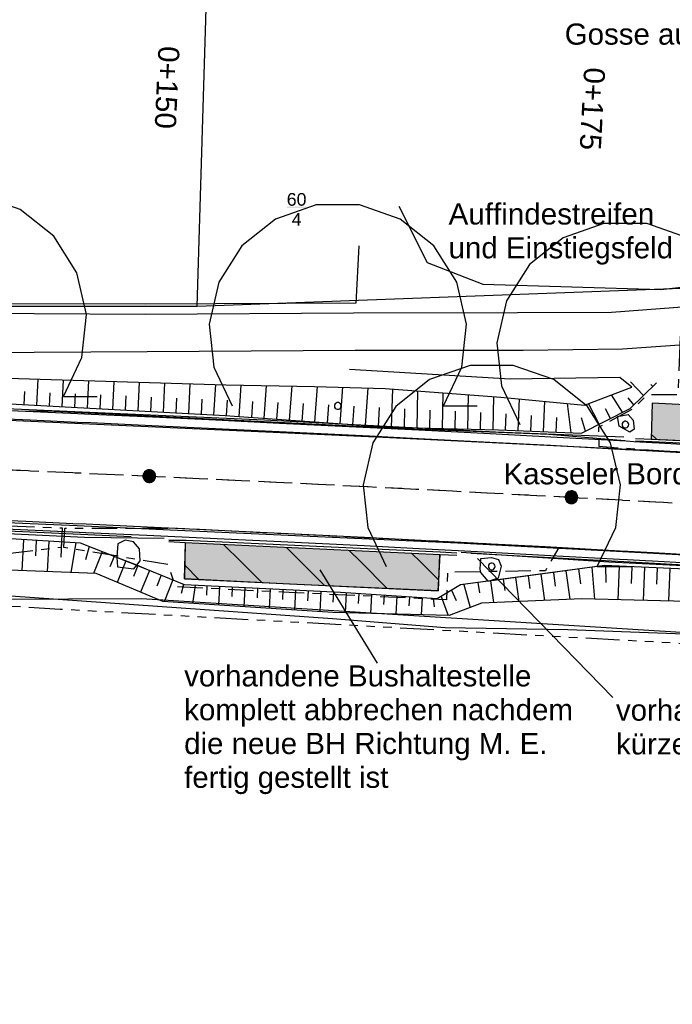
# Model space of a CAD drawing. Extents: x -1.5 to 43, y -1.5 to 27.2.
# Tile 44 of 50: x 28.1 to 35.9, y 9.3 to 20.9. Entities that reach past the tile are written whole.
import ezdxf
from ezdxf.enums import TextEntityAlignment as Align

# ---------------------------------------------------------------- set-up
doc = ezdxf.new("R2010")
doc.units = 0
for name, pattern in [('LT00000', [0]), ('LT21003', [0.6, 0.3, -0.1, 0.1, -0.1]), ('LT21011', [0.95, 0.4, -0.1, 0.05, -0.1, 0.05, -0.1, 0.05, -0.1]), ('LT30007', [0.5, 0.3, -0.2]), ('LT30013', [0.42, 0.2, -0.1, 0.02, -0.1])]:
    doc.linetypes.add(name, pattern=pattern)
for name, color, linetype in [('ACHSEN_Stat', 7, 'LT00000'), ('Acker_001', 7, 'LT00000'), ('Acker_002', 7, 'LT00000'), ('Bok_003', 7, 'LT00000'), ('Bok_004', 7, 'LT00000'), ('Bok_005', 7, 'LT00000'), ('Bord_o_001', 7, 'LT00000'), ('Bord_o_002', 7, 'LT00000'), ('Bord_u_001', 7, 'LT00000'), ('Bord_u_002', 7, 'LT00000'), ('Buk_003', 7, 'LT00000'), ('Buk_004', 7, 'LT00000'), ('Buk_005', 7, 'LT00000'), ('Bäume', 7, 'LT00000'), ('Fk_001', 7, 'LT00000'), ('Fk_002', 7, 'LT00000'), ('Fußweg_001', 7, 'LT00000'), ('Fußweg_002', 7, 'LT00000'), ('Fußweg_004', 7, 'LT00000'), ('HD_Achs_Stationen', 7, 'LT00000'), ('HD_Baufeldgrenzen', 7, 'LT00000'), ('HD_LB_Telekom', 7, 'LT00000'), ('HD_Schutzplanken_Rückbau', 7, 'LT00000'), ('HD_Schutzplanken_vorh', 7, 'LT00000'), ('HD_Texte', 7, 'LT00000'), ('Manu_Flur', 7, 'LT00000'), ('PL_Ausstattung', 7, 'LT00000'), ('PL_Fahrraum', 7, 'LT00000'), ('PL_Markierung', 7, 'LT00000'), ('Schutzpl_001', 7, 'LT00000'), ('Schutzpl_002', 7, 'LT00000'), ('Schutzpl_003', 7, 'LT00000'), ('VERM_Böschung', 7, 'LT00000'), ('Wurzel_003', 7, 'LT00000'), ('Wurzel_004', 7, 'LT00000'), ('Wurzel_005', 7, 'LT00000'), ('Zaun_001', 7, 'LT00000')]:
    doc.layers.add(name, color=color, linetype=linetype)
doc.styles.add('TS100', font='txt', dxfattribs={"height": 0.2})
pattern_1 = [(-45, (0, 0), (0.3535534, 0.3535534), [0.5])]

# ---------------------------------------------------------------- blocks, each defined once
blk = doc.blocks.new('SYMB20733')
at = {"color": 0, "linetype": 'ByBlock'}
blk.add_line((0.156125, 0), (0.206125, 0), dxfattribs=at)
at = {"color": 0, "linetype": 'ByBlock', "flags": 128}
blk.add_lwpolyline([(0.156125, 0), (0.18344, 0.057533), (0.190279, 0.120853), (0.175878, 0.182892), (0.141845, 0.236725), (0.091978, 0.276342), (0.031844, 0.297321), (-0.031844, 0.297321), (-0.091978, 0.276342), (-0.141845, 0.236725), (-0.175878, 0.182892), (-0.190279, 0.120853), (-0.18344, 0.057533), (-0.156125, 0)], dxfattribs=at)
blk.add_lwpolyline([(0.005, 0), (0.004698, 0.00171), (0.00383, 0.003214), (0.0025, 0.00433), (0.000868, 0.004924), (-0.000868, 0.004924), (-0.0025, 0.00433), (-0.00383, 0.003214), (-0.004698, 0.00171), (-0.005, 0), (-0.004698, -0.00171), (-0.00383, -0.003214), (-0.0025, -0.00433), (-0.000868, -0.004924), (0.000868, -0.004924), (0.0025, -0.00433), (0.00383, -0.003214), (0.004698, -0.00171), (0.005, 0)], close=True, dxfattribs=at)
blk = doc.blocks.new('*D7')
at = {"linetype": 'Continuous', "true_color": 0xffff00}
blk.add_hatch(color=2, dxfattribs=at).paths.add_polyline_path([(30.09106, 14.29301), (33.09482, 14.14859), (33.11933, 14.57726), (30.10099, 14.71726)])
at = {"linetype": 'Continuous', "true_color": 0x000000}
h = blk.add_hatch(dxfattribs=at)
h.set_pattern_fill('LT_0', color=18, scale=0.5, angle=-45, style=0, pattern_type=2)
h.set_pattern_definition(pattern_1)
h.paths.add_polyline_path([(30.09106, 14.29301), (33.09482, 14.14859), (33.11933, 14.57726), (30.10099, 14.71726)])
at = {"color": 18, "linetype": 'ByBlock', "true_color": 0x000000, "flags": 128}
blk.add_lwpolyline([(33.094817, 14.148587), (33.119328, 14.577264), (30.100986, 14.717264), (30.091064, 14.293006), (33.094817, 14.148587)], close=True, dxfattribs=at)
blk = doc.blocks.new('*D8')
at = {"linetype": 'Continuous', "true_color": 0xffff00}
blk.add_hatch(color=2, dxfattribs=at).paths.add_polyline_path([(35.61355, 15.94567), (36.4723, 15.90419), (36.49088, 16.32669), (35.62521, 16.37095)])
at = {"linetype": 'Continuous', "true_color": 0x000000}
h = blk.add_hatch(dxfattribs=at)
h.set_pattern_fill('LT_0', color=18, scale=0.5, angle=-45, style=0, pattern_type=2)
h.set_pattern_definition(pattern_1)
h.paths.add_polyline_path([(35.61355, 15.94567), (36.4723, 15.90419), (36.49088, 16.32669), (35.62521, 16.37095)])
at = {"color": 18, "linetype": 'ByBlock', "true_color": 0x000000, "flags": 128}
blk.add_lwpolyline([(36.472295, 15.904191), (36.490878, 16.326689), (35.625209, 16.370947), (35.613551, 15.945674), (36.472295, 15.904191)], close=True, dxfattribs=at)
blk = doc.blocks.new('SYMB31')
at = {"color": 0, "linetype": 'ByBlock'}
for p, q in [((-0.497987, 0.040001), (0.496399, 0.040001)), ((-0.497987, 0.030001), (0.497299, 0.030001)), ((-0.497987, 0.020001), (0.4982, 0.020001)), ((-0.497987, 0.010001), (0.4991, 0.010001)), ((-0.497987, 0.000001), (0.5, 0.000001)), ((-0.497048, 0.050001), (0.495498, 0.050001)), ((-0.495233, 0.060001), (0.494598, 0.060001)), ((-0.493418, 0.070001), (0.493697, 0.070001)), ((-0.491604, 0.080001), (0.492797, 0.080001)), ((-0.489789, 0.090001), (0.491762, 0.090001)), ((-0.487974, 0.100001), (0.489003, 0.100001)), ((-0.486159, 0.110001), (0.486244, 0.110001)), ((-0.484344, 0.120001), (0.483485, 0.120001)), ((-0.482529, 0.130001), (0.480726, 0.130001)), ((-0.479361, 0.140001), (0.477967, 0.140001)), ((-0.475607, 0.150001), (0.475207, 0.150001)), ((-0.471854, 0.160001), (0.472448, 0.160001)), ((-0.4681, 0.170001), (0.469688, 0.170001)), ((-0.464346, 0.180001), (0.466041, 0.180001)), ((-0.460593, 0.190001), (0.461225, 0.190001)), ((-0.456839, 0.200001), (0.45641, 0.200001)), ((-0.453086, 0.210001), (0.451594, 0.210001)), ((-0.448652, 0.220001), (0.446778, 0.220001)), ((-0.442678, 0.230001), (0.441961, 0.230001)), ((-0.436704, 0.240001), (0.437144, 0.240001)), ((-0.43073, 0.250001), (0.432327, 0.250001)), ((-0.424756, 0.260001), (0.426642, 0.260001)), ((-0.418782, 0.270001), (0.419377, 0.270001)), ((-0.412808, 0.280001), (0.412113, 0.280001)), ((-0.406834, 0.290001), (0.404849, 0.290001)), ((-0.399172, 0.300001), (0.397584, 0.300001)), ((-0.390436, 0.310001), (0.390318, 0.310001)), ((-0.381699, 0.320001), (0.383053, 0.320001)), ((-0.372963, 0.330001), (0.375458, 0.330001)), ((-0.364226, 0.340001), (0.364999, 0.340001)), ((-0.355489, 0.350001), (0.35454, 0.350001)), ((-0.346752, 0.360001), (0.34408, 0.360001)), ((-0.334744, 0.370001), (0.333621, 0.370001)), ((-0.322205, 0.380001), (0.323162, 0.380001)), ((-0.309665, 0.390001), (0.312703, 0.390001)), ((-0.297125, 0.400001), (0.297983, 0.400001)), ((-0.284586, 0.410001), (0.282834, 0.410001)), ((-0.270406, 0.420001), (0.267684, 0.420001)), ((-0.251823, 0.430001), (0.252535, 0.430001)), ((-0.233238, 0.440001), (0.237385, 0.440001)), ((-0.214651, 0.450001), (0.214235, 0.450001)), ((-0.195771, 0.460001), (0.190839, 0.460001)), ((-0.164995, 0.470001), (0.167442, 0.470001)), ((-0.134219, 0.480001), (0.134916, 0.480001)), ((-0.09252, 0.490001), (0.091093, 0.490001)), ((-0.497987, -0.009999), (0.499101, -0.009999)), ((-0.497987, -0.019999), (0.4982, -0.019999)), ((-0.497987, -0.029999), (0.497299, -0.029999)), ((-0.497987, -0.039999), (0.496399, -0.039999)), ((-0.497048, -0.049999), (0.495498, -0.049999)), ((-0.495233, -0.059999), (0.494598, -0.059999)), ((-0.493419, -0.069999), (0.493697, -0.069999)), ((-0.491604, -0.079999), (0.492797, -0.079999)), ((-0.489789, -0.089999), (0.491763, -0.089999)), ((-0.487974, -0.099999), (0.489004, -0.099999)), ((-0.48616, -0.109999), (0.486245, -0.109999)), ((-0.484345, -0.119999), (0.483486, -0.119999)), ((-0.482529, -0.129999), (0.480727, -0.129999)), ((-0.479361, -0.139999), (0.477968, -0.139999)), ((-0.475608, -0.149999), (0.475208, -0.149999)), ((-0.471854, -0.159999), (0.472448, -0.159999)), ((-0.468101, -0.169999), (0.469688, -0.169999)), ((-0.464347, -0.179999), (0.466042, -0.179999)), ((-0.460594, -0.189999), (0.461226, -0.189999)), ((-0.45684, -0.199999), (0.45641, -0.199999)), ((-0.453086, -0.209999), (0.451595, -0.209999)), ((-0.448654, -0.219999), (0.446779, -0.219999)), ((-0.44268, -0.229999), (0.441962, -0.229999)), ((-0.436706, -0.239999), (0.437145, -0.239999)), ((-0.430732, -0.249999), (0.432328, -0.249999)), ((-0.424758, -0.259999), (0.426643, -0.259999)), ((-0.418784, -0.269999), (0.419379, -0.269999)), ((-0.41281, -0.279999), (0.412115, -0.279999)), ((-0.406836, -0.289999), (0.40485, -0.289999)), ((-0.399174, -0.299999), (0.397585, -0.299999)), ((-0.390438, -0.309999), (0.390319, -0.309999)), ((-0.381701, -0.319999), (0.383054, -0.319999)), ((-0.372964, -0.329999), (0.37546, -0.329999)), ((-0.364228, -0.339999), (0.365001, -0.339999)), ((-0.355491, -0.349999), (0.354542, -0.349999)), ((-0.346754, -0.359999), (0.344082, -0.359999)), ((-0.334747, -0.369999), (0.333623, -0.369999)), ((-0.322207, -0.379999), (0.323164, -0.379999)), ((-0.309667, -0.389999), (0.312705, -0.389999)), ((-0.297128, -0.399999), (0.297986, -0.399999)), ((-0.284588, -0.409999), (0.282836, -0.409999)), ((-0.27041, -0.419999), (0.267687, -0.419999)), ((-0.251827, -0.429999), (0.252538, -0.429999)), ((-0.233242, -0.439999), (0.237388, -0.439999)), ((-0.214655, -0.449999), (0.214239, -0.449999)), ((-0.195778, -0.459999), (0.190843, -0.459999)), ((-0.165002, -0.469999), (0.167447, -0.469999)), ((-0.134226, -0.479999), (0.134925, -0.479999)), ((-0.092535, -0.489999), (0.091102, -0.489999))]:
    blk.add_line(p, q, dxfattribs=at)
at = {"color": 0, "linetype": 'ByBlock', "flags": 128}
blk.add_lwpolyline([(0.5, 0), (0.489765, 0.100649), (0.459479, 0.197178), (0.410382, 0.285634), (0.344483, 0.362396), (0.264482, 0.424322), (0.173653, 0.468876), (0.075714, 0.494234), (-0.025325, 0.499358), (-0.125326, 0.484039), (-0.220197, 0.448902), (-0.306053, 0.395388), (-0.379379, 0.325686), (-0.437173, 0.242651), (-0.47707, 0.149682), (-0.497435, 0.050584), (-0.497435, -0.050584), (-0.47707, -0.149682), (-0.437173, -0.242651), (-0.379379, -0.325686), (-0.306053, -0.395388), (-0.220197, -0.448902), (-0.125326, -0.484039), (-0.025325, -0.499358), (0.075714, -0.494234), (0.173653, -0.468876), (0.264482, -0.424322), (0.344483, -0.362396), (0.410382, -0.285634), (0.459479, -0.197178), (0.489765, -0.100649), (0.5, 0)], close=True, dxfattribs=at)

msp = doc.modelspace()

# ---------------------------------------------------------------- hatches: boundary and pattern name
at = {"layer": 'Manu_Flur', "linetype": 'Continuous', "true_color": 0xaa00aa}
msp.add_hatch(color=214, dxfattribs=at).paths.add_polyline_path([(31.302478, 18.694411), (31.535812, 18.694411), (31.535812, 18.682411), (31.302478, 18.682411)])

# ---------------------------------------------------------------- linework, layer by layer
at = {"layer": 'Acker_001', "color": 253, "true_color": 0x999999, "flags": 128}
msp.add_lwpolyline([(40.825035, 13.211039), (38.237669, 13.5544), (34.627196, 13.687669), (33.175997, 13.711904), (31.84356, 13.819705), (26.524769, 14.192618), (21.370828, 14.443774), (18.470068, 14.536944), (15.453732, 14.722159), (13.519926, 14.783885), (12.590191, 14.542252), (11.877863, 14.157222), (11.297351, 13.200486), (11.04065, 11.61228), (10.743299, 9.702334), (10.50802, 8.726714), (9.801623, 7.644153), (8.726232, 6.491027), (7.074351, 5.473308), (4.995487, 4.549563), (2.681166, 3.784531), (0.865816, 3.195624)], dxfattribs=at)
at = {"layer": 'Acker_002', "color": 253, "true_color": 0x999999, "flags": 128}
msp.add_lwpolyline([(32.627499, 18.702406), (32.964438, 18.034494), (33.623053, 17.777545), (35.728694, 17.716811), (37.317755, 17.895826), (39.322663, 18.156458), (40.901978, 18.096754)], dxfattribs=at)
at = {"layer": 'Bok_003', "color": 253, "true_color": 0x999999, "flags": 128}
msp.add_lwpolyline([(27.713372, 16.462834), (27.955932, 16.366141), (30.57511, 16.22364), (32.517908, 16.084888), (33.809372, 16.055598), (34.788408, 16.01365), (35.365942, 16.307915), (35.677111, 16.609146)], dxfattribs=at)
at = {"layer": 'Bok_004', "color": 253, "true_color": 0x999999, "flags": 128}
msp.add_lwpolyline([(40.820836, 14.149131), (38.207798, 14.3087), (35.062381, 14.45007), (33.698622, 14.26639), (33.68585, 14.26467), (33.357779, 14.220483), (33.083759, 14.055264), (31.937154, 14.12948), (30.09156, 14.222911), (29.640682, 14.408297), (29.527437, 14.452813), (29.293504, 14.544771), (28.861045, 14.714769), (27.211766, 14.817545), (20.549227, 15.115556), (18.428864, 15.24049), (16.448299, 15.302606), (13.463051, 15.432783), (11.66021, 15.448996), (10.293557, 15.558637), (8.699272, 15.649492), (6.901846, 15.73515), (6.023158, 15.759773), (5.399753, 15.724634), (5.127848, 15.553782), (5.079431, 15.131468), (5.307506, 14.971347), (6.859121, 14.915744), (10.484533, 14.62819), (10.4184, 12.364613), (10.255755, 12.025684), (10.232264, 10.744613), (9.984275, 10.096463), (9.562778, 9.31124), (9.561591, 9.309029)], dxfattribs=at)
at = {"layer": 'Bok_005', "color": 253, "true_color": 0x999999, "flags": 128}
msp.add_lwpolyline([(40.820836, 14.149131), (38.207798, 14.3087), (35.062381, 14.45007), (33.357779, 14.220483), (33.083759, 14.055264), (31.937154, 14.12948), (30.09156, 14.222911), (29.640682, 14.408297), (28.861045, 14.714769), (27.211766, 14.817545)], dxfattribs=at)
at = {"layer": 'Bord_o_001', "color": 253, "true_color": 0x999999, "flags": 128}
msp.add_lwpolyline([(35.428207, 15.953409), (35.628284, 15.943771), (36.168519, 15.918866), (36.594879, 15.899211), (38.215063, 15.820004), (38.231855, 15.819349), (38.431594, 15.811196)], dxfattribs=at)
at = {"layer": 'Bord_o_002', "color": 253, "true_color": 0x999999, "flags": 128}
msp.add_lwpolyline([(33.313597, 14.567113), (33.119328, 14.577264), (30.100986, 14.717264), (29.906571, 14.728297)], dxfattribs=at)
at = {"layer": 'Bord_u_001', "color": 253, "true_color": 0x999999, "flags": 128}
msp.add_lwpolyline([(35.427518, 15.926457), (35.626712, 15.916671), (36.598394, 15.869874), (38.230195, 15.791691), (38.429463, 15.781465)], dxfattribs=at)
at = {"layer": 'Bord_u_002', "color": 253, "true_color": 0x999999, "flags": 128}
msp.add_lwpolyline([(33.316478, 14.596153), (33.117725, 14.606012), (30.110308, 14.746286), (29.908609, 14.746588)], dxfattribs=at)
at = {"layer": 'Buk_003', "color": 253, "true_color": 0x999999, "flags": 128}
msp.add_lwpolyline([(27.609707, 16.677993), (30.582725, 16.588126), (31.629162, 16.569437), (32.467413, 16.545348), (33.833804, 16.442192), (34.824725, 16.347817), (35.383826, 16.560953), (35.241822, 16.675082), (33.946717, 16.654262), (32.04355, 16.768409)], dxfattribs=at)
at = {"layer": 'Buk_004', "color": 253, "true_color": 0x999999, "flags": 128}
msp.add_lwpolyline([(40.6107, 13.786079), (38.210429, 13.968221), (34.792693, 14.056359), (33.606252, 14.004726), (33.225871, 13.858644), (31.848257, 13.894563), (29.837933, 14.022818), (29.048102, 14.353527), (27.198151, 14.427201), (26.254104, 14.464438), (21.367416, 14.751301), (20.535822, 14.815856), (18.488785, 14.902822), (16.14002, 14.957247), (13.42128, 14.979205), (11.676363, 15.003139), (10.163898, 15.105233), (8.549647, 15.290602), (7.152376, 15.362424), (5.970335, 15.471462), (5.367354, 15.466736), (5.381062, 15.320951), (6.941132, 15.174089), (9.073769, 15.018013), (10.894018, 14.844118), (10.921931, 14.145254), (10.653189, 12.346327)], dxfattribs=at)
at = {"layer": 'Buk_005', "color": 253, "true_color": 0x999999, "flags": 128}
msp.add_lwpolyline([(40.6107, 13.786079), (38.210429, 13.968221), (34.792693, 14.056359), (33.606252, 14.004726), (33.225871, 13.858644), (31.848257, 13.894563), (29.837933, 14.022818), (29.048102, 14.353527), (27.198151, 14.427201)], dxfattribs=at)
at = {"layer": 'Fk_001', "color": 253, "true_color": 0x999999, "flags": 128}
msp.add_lwpolyline([(40.626294, 15.556086), (38.444968, 15.672337), (35.428186, 15.817674), (32.354987, 15.967508), (27.751217, 16.178347), (27.194409, 16.208404), (25.926604, 16.267738), (25.923208, 16.26799), (24.126993, 16.335988), (20.017123, 16.541767), (16.626135, 16.692107), (14.921225, 16.77156), (10.469836, 16.982605), (5.07695, 17.233948), (2.390106, 17.383157), (2.372755, 17.3839), (0.876168, 17.448829), (0.873435, 17.448926), (0, 17.479961)], dxfattribs=at)
at = {"layer": 'Fk_002', "color": 253, "true_color": 0x999999, "flags": 128}
msp.add_lwpolyline([(41.204025, 14.29305), (35.127338, 14.620623), (33.32718, 14.713444), (29.924651, 14.867759), (28.822706, 14.919294), (26.416558, 15.020036), (21.595498, 15.250256), (18.352818, 15.404024), (16.780538, 15.476502), (12.510945, 15.672786), (10.119166, 15.77927), (7.664459, 15.898871), (5.173852, 16.004255), (3.672381, 16.063657), (0, 16.262063)], dxfattribs=at)
at = {"layer": 'Fußweg_001', "color": 253, "true_color": 0x999999, "flags": 128}
msp.add_lwpolyline([(41.054547, 17.382155), (39.880164, 17.576607), (39.045265, 17.539598), (38.182883, 17.344428), (37.271604, 17.169603), (36.319462, 17.088449), (36.063111, 17.064618), (35.274876, 17.010339), (34.098245, 16.993521), (32.110371, 16.99322), (29.651555, 16.976588), (27.642193, 16.965373), (26.955633, 16.991639)], dxfattribs=at)
at = {"layer": 'Fußweg_002', "color": 253, "true_color": 0x999999, "flags": 128}
msp.add_lwpolyline([(41.17168, 17.811626), (39.898388, 18.020741), (39.064013, 17.999686), (38.108673, 17.781725), (37.277569, 17.620404), (36.297542, 17.528633), (35.143803, 17.443899), (34.032069, 17.440857), (32.092408, 17.435784), (29.627284, 17.420008), (26.996709, 17.436307), (26.986776, 17.546425), (26.986559, 17.548832), (26.977226, 17.652307), (26.249151, 17.700327), (26.223053, 17.596718), (26.198236, 17.498196), (24.015774, 17.66875), (20.184563, 17.992193), (19.159763, 18.086922), (16.835035, 18.314802), (14.989119, 18.474005), (13.367075, 18.691536), (10.683228, 19.299032), (9.580314, 19.50536), (7.864173, 19.530177), (6.889002, 19.536863), (6.020594, 19.347946), (5.171921, 19.041355), (4.402156, 18.928308), (3.432678, 18.877821), (2.737997, 18.98842), (2.356843, 19.073417), (1.458742, 19.334362), (0.868207, 19.559193)], dxfattribs=at)
at = {"layer": 'Fußweg_004', "color": 253, "true_color": 0x999999, "flags": 128}
msp.add_lwpolyline([(33.107962, 14.576916), (33.094817, 14.148587), (31.334855, 14.230316), (30.091064, 14.293006), (30.105278, 14.712719)], dxfattribs=at)
at = {"layer": 'HD_Baufeldgrenzen', "color": 1, "linetype": 'LT21003', "true_color": 0xff0000, "flags": 128}
for points in [[(35.954642, 17.053243), (35.93184, 16.469513), (35.564728, 16.467233), (35.405849, 16.308106), (34.991994, 16.085787), (34.995414, 15.860048), (35.521404, 15.821938), (38.339726, 15.655484), (38.791939, 15.634309), (38.726954, 16.031063), (38.373929, 16.241494), (38.250798, 16.376025), (38.15275, 16.772779), (37.325039, 16.820663), (37.0993, 17.023601), (37.0993, 17.2425), (35.956922, 17.190055), (35.954642, 17.053243)], [(10.921243, 14.705553), (14.399636, 14.699295), (19.85452, 14.413169), (19.87753, 14.843823), (17.530758, 14.925021), (17.394681, 15.350614), (19.89895, 15.244743), (27.695083, 14.930868), (28.645925, 14.894385), (28.635115, 14.662228), (27.717885, 14.552356), (27.65951, 14.051754), (26.982768, 13.939901), (23.964937, 14.074887), (23.787914, 14.082805), (23.610891, 14.090723), (23.420282, 14.099249), (23.229273, 14.107793), (23.038264, 14.116336), (22.919382, 14.121654), (22.804091, 13.648592), (22.802474, 13.641512), (22.752793, 13.48341), (22.675602, 13.328671), (22.57471, 13.188134), (22.452634, 13.065661), (22.312741, 12.964282), (22.158763, 12.886611), (22.006387, 12.837557), (21.848956, 12.811588), (21.692973, 12.809145), (20.764078, 12.87453), (20.059562, 12.940271), (19.355847, 13.003938), (18.652697, 13.07081), (18.000296, 13.12578), (17.603144, 13.149069), (17.205851, 13.157172), (16.808355, 13.149497), (16.41109, 13.126704), (16.014698, 13.089798), (15.741039, 12.970867), (15.510328, 12.817392), (15.263247, 12.776195), (14.879386, 12.69843), (14.498052, 12.607712), (14.119723, 12.50445), (13.74523, 12.388909), (13.39834, 12.269899), (13.058103, 12.141239), (12.891164, 12.068023), (12.732608, 11.984425), (12.580535, 11.889474), (12.435696, 11.783737), (12.298984, 11.667655), (12.17103, 11.541849), (12.052586, 11.406973), (12.016948, 11.359865), (11.816253, 11.248505), (11.675171, 11.215639), (11.582478, 11.045263), (11.502909, 10.868487), (11.436948, 10.686338), (11.384987, 10.499895), (11.347069, 10.30906), (11.235277, 9.600091), (11.188257, 9.36235), (11.123042, 9.126745), (11.040291, 8.896279), (10.939956, 8.672536), (10.822765, 8.456946), (10.689453, 8.250805), (10.541004, 8.055305), (10.378626, 7.871228), (10.203336, 7.699574), (10.022378, 7.546607), (9.832259, 7.408056), (9.817837, 7.398357), (9.81577, 7.396986), (9.813838, 7.395705), (9.797152, 7.384715), (9.77844, 7.372559), (9.759634, 7.36052), (9.740746, 7.348606), (9.721528, 7.336662), (9.702161, 7.324962), (9.682973, 7.313542), (9.663709, 7.302252), (9.644398, 7.291106), (9.628738, 7.282192), (9.624577, 7.279843), (9.604891, 7.268981), (9.585272, 7.258326), (9.565584, 7.247803), (9.545827, 7.237411), (9.525738, 7.227017), (9.505521, 7.216877), (9.485506, 7.207004), (9.465427, 7.197265), (9.445284, 7.187662), (9.424899, 7.178109), (9.41599, 7.17405), (9.404157, 7.168706), (9.383843, 7.15966), (9.363407, 7.150722), (9.342914, 7.141922), (9.322093, 7.133146), (9.301164, 7.124633), (9.280457, 7.116372), (9.259701, 7.10825), (9.238893, 7.100268), (9.217753, 7.092321), (9.195906, 7.084423), (9.175523, 7.077208), (9.154485, 7.069916), (9.133398, 7.062765), (9.111986, 7.055663), (9.090487, 7.048832), (9.069233, 7.042235), (9.047941, 7.035781), (9.026611, 7.029472), (9.005102, 7.023265), (8.983596, 7.017284), (8.969857, 7.013543), (8.961981, 7.011427), (8.940598, 7.005787), (8.919081, 7.000264), (8.897533, 6.994887), (8.875955, 6.989655), (8.85435, 6.984569), (8.832717, 6.979629), (8.811058, 6.974834), (8.789169, 6.970142), (8.739128, 6.959983), (8.508691, 6.923416), (8.275555, 6.903198), (8.042282, 6.899552), (7.810042, 6.912394), (7.579998, 6.941561), (7.35329, 6.986806), (7.131039, 7.047806), (6.914328, 7.124158), (6.823906, 7.163431), (6.699861, 7.253016), (6.666306, 7.373035), (6.88443, 7.888808), (7.012191, 7.943284), (7.177332, 7.880255), (7.342484, 7.830298), (7.51076, 7.792137), (7.681313, 7.765964), (7.853288, 7.75191), (8.025827, 7.750046), (8.198066, 7.76038), (8.369144, 7.782862), (8.538206, 7.817378), (8.704405, 7.863756), (8.866911, 7.921764), (9.024911, 7.991112), (9.177615, 8.071453), (9.324259, 8.162386), (9.464109, 8.263455), (9.596503, 8.374185), (9.717505, 8.490658), (9.830237, 8.615216), (9.93413, 8.747236), (10.028693, 8.886092), (10.113476, 9.031126), (10.188156, 9.181806), (10.246416, 9.321654), (10.278206, 9.410271), (10.295197, 9.462674), (10.335825, 9.608866), (10.367466, 9.757854), (10.494819, 10.464312), (10.548661, 10.71182), (10.620815, 10.957222), (10.921243, 14.705553)], [(33.212821, 14.73372), (34.520848, 14.664656), (34.363515, 14.387612), (33.204035, 14.37051), (33.191654, 14.043982), (31.330019, 14.130433), (29.987792, 14.198084), (29.895472, 14.463428), (28.665518, 14.661552), (28.676327, 14.892612), (30.011272, 14.891421), (33.212821, 14.73372)]]:
    msp.add_lwpolyline(points, close=True, dxfattribs=at)
at = {"layer": 'HD_LB_Telekom', "color": 6, "linetype": 'LT21011', "true_color": 0xff00ff, "flags": 128}
msp.add_lwpolyline([(1.254141, 6.212028), (5.444427, 7.747312), (9.403844, 9.802053), (11.966499, 13.276643), (14.136675, 14.02697), (18.546287, 14.546427), (28.623754, 13.934622), (36.600305, 13.49597), (41.286961, 13.484426)], dxfattribs=at)
at = {"layer": 'HD_Schutzplanken_Rückbau', "color": 18, "true_color": 0x000000}
msp.add_line((35.160133, 12.889146), (33.557501, 14.534387), dxfattribs=at)
at = {"layer": 'HD_Schutzplanken_vorh', "color": 40, "true_color": 0xffbf00, "flags": 128}
for points in [[(27.802955, 16.314317), (31.038552, 16.174085), (33.771366, 16.030433), (35.289976, 15.972288)], [(9.250026, 15.661327), (14.031596, 15.456109), (20.029935, 15.192746), (27.574722, 14.880455), (29.460443, 14.793427)], [(33.479288, 14.59505), (35.654594, 14.47876), (38.784162, 14.300905), (41.304918, 14.150412)]]:
    msp.add_lwpolyline(points, dxfattribs=at)
at = {"layer": 'HD_Texte', "color": 18, "true_color": 0x000000}
msp.add_line((32.376699, 13.294134), (31.696591, 14.398447), dxfattribs=at)
at = {"layer": 'Manu_Flur', "color": 214, "true_color": 0xaa00aa, "flags": 128}
for points in [[(43.0004, 17.628966), (40.325427, 18.166397), (38.959406, 18.181516), (36.715211, 17.755489), (30.243855, 17.512654), (30.404855, 22.870259)], [(30.243855, 17.512654), (27.040958, 17.513496), (22.204578, 17.873674), (19.188847, 18.166851), (13.726786, 18.854197), (10.086827, 19.631947)], [(-0.0004, 15.299271), (1.414856, 15.240436), (10.246604, 14.706767), (14.399636, 14.699295), (24.468832, 14.171133), (26.987648, 14.048997), (29.584886, 14.059654), (36.97862, 13.597654), (43.0004, 13.146173)]]:
    msp.add_lwpolyline(points, dxfattribs=at)
at = {"layer": 'PL_Fahrraum', "color": 18, "true_color": 0x000000, "flags": 128}
for points in [[(0, 17.566735), (0.461486, 17.544546), (0.461686, 17.544537), (1.176461, 17.510169), (1.891235, 17.475802), (2.606009, 17.441435), (2.606209, 17.441425), (2.836343, 17.43036), (3.325778, 17.406828), (4.246714, 17.362548), (5.16765, 17.318268), (5.984706, 17.278983), (6.801962, 17.239689), (7.777755, 17.193117), (8.753582, 17.147237), (9.72964, 17.102039), (10.404593, 17.071189), (11.412057, 17.025757), (12.182087, 16.991313), (12.952117, 16.95687), (13.722347, 16.922419), (14.613656, 16.882551), (15.504965, 16.842683), (16.396274, 16.802815), (17.287583, 16.762948), (18.178891, 16.72308), (19.0702, 16.683212), (19.961509, 16.643344), (20.853617, 16.603441), (21.808263, 16.56074), (22.762908, 16.518039), (23.717554, 16.475339), (24.425646, 16.443666), (25.133538, 16.412003), (25.133738, 16.411994), (25.665606, 16.388203), (26.197474, 16.364413), (26.738333, 16.340221), (27.278993, 16.316038), (27.713758, 16.296591), (27.946925, 16.286161), (27.947125, 16.286152), (28.83144, 16.246597), (28.988084, 16.239591), (29.71239, 16.206752), (30.464458, 16.171722), (31.21668, 16.135733), (31.71047, 16.111591), (32.288033, 16.082834), (32.865568, 16.053516), (33.70922, 16.009682), (34.428445, 15.971367), (35.317364, 15.922809), (35.317764, 15.922787), (35.410621, 15.917645), (35.624494, 15.905802), (35.707966, 15.901179), (36.258123, 15.870715), (36.80828, 15.84025), (37.705106, 15.790589), (38.226308, 15.761728), (38.226507, 15.761717), (38.964377, 15.720857), (39.702446, 15.679987), (39.887563, 15.669737), (40.423542, 15.640057), (40.95972, 15.610367)], [(0, 16.165118), (0.39425, 16.146162), (0.39445, 16.146152), (1.109225, 16.111785), (1.823999, 16.077418), (2.538773, 16.04305), (2.538973, 16.043041), (2.769107, 16.031976), (3.258542, 16.008443), (4.179478, 15.964163), (5.100414, 15.919884), (5.91747, 15.880599), (6.734726, 15.841304), (7.71151, 15.794686), (8.688326, 15.748759), (9.665375, 15.703515), (10.341012, 15.672633), (10.341212, 15.672624), (11.349499, 15.627155), (12.119529, 15.592712), (12.889559, 15.558269), (13.659789, 15.523817), (14.551098, 15.483949), (15.442406, 15.444081), (16.333715, 15.404214), (17.225024, 15.364346), (18.116333, 15.324478), (19.007642, 15.284611), (19.89895, 15.244743), (20.791058, 15.204839), (21.745704, 15.162139), (22.700349, 15.119438), (23.654995, 15.076737), (24.363087, 15.045065), (25.070979, 15.013401), (25.071179, 15.013392), (25.603047, 14.989602), (26.134915, 14.965812), (26.675775, 14.941619), (27.216434, 14.917436), (27.651199, 14.897989), (27.884366, 14.88756), (27.884566, 14.887551), (28.768882, 14.847996), (28.925525, 14.840989), (29.648132, 14.808228), (30.398436, 14.773279), (31.148894, 14.737375), (31.641526, 14.71329), (32.217734, 14.6846), (32.793914, 14.655351), (33.635588, 14.611619), (34.353125, 14.573394), (35.239959, 14.52495), (35.240358, 14.524928), (35.333216, 14.519786), (35.547088, 14.507943), (35.63056, 14.503321), (36.180717, 14.472856), (36.730875, 14.442392), (37.627701, 14.39273), (38.148902, 14.363869), (38.149102, 14.363858), (38.886971, 14.322999), (39.625041, 14.282129), (39.810157, 14.271878), (40.346136, 14.242199), (40.882315, 14.212508)]]:
    msp.add_lwpolyline(points, dxfattribs=at)
at = {"layer": 'PL_Fahrraum', "color": 18, "linetype": 'LT30013', "true_color": 0x000000, "flags": 128}
msp.add_lwpolyline([(0, 16.865926), (0.427868, 16.845354), (0.428068, 16.845344), (1.142843, 16.810977), (1.857617, 16.77661), (2.572391, 16.742243), (2.572591, 16.742233), (2.802725, 16.731168), (3.29216, 16.707635), (4.213096, 16.663356), (5.134032, 16.619076), (5.951088, 16.579791), (6.768344, 16.540496), (7.744632, 16.493902), (8.720954, 16.447998), (9.697507, 16.402777), (10.372802, 16.371911), (11.380778, 16.326456), (12.150808, 16.292013), (12.920838, 16.25757), (13.691068, 16.223118), (14.582377, 16.18325), (15.473686, 16.143382), (16.364994, 16.103515), (17.256303, 16.063647), (18.147612, 16.023779), (19.038921, 15.983911), (19.93023, 15.944044), (20.822338, 15.90414), (21.776983, 15.861439), (22.731629, 15.818739), (23.686274, 15.776038), (24.394366, 15.744365), (25.102258, 15.712702), (25.102458, 15.712693), (25.634326, 15.688903), (26.166195, 15.665112), (26.707054, 15.64092), (27.247713, 15.616737), (27.682479, 15.59729), (27.915645, 15.586861), (27.915845, 15.586852), (28.800161, 15.547297), (28.956804, 15.54029), (29.680261, 15.50749), (30.431447, 15.472501), (31.182787, 15.436554), (31.675998, 15.412441), (32.252883, 15.383717), (32.829741, 15.354434), (33.672404, 15.310651), (34.390785, 15.27238), (35.278661, 15.223879), (35.279061, 15.223857), (35.371919, 15.218715), (35.585791, 15.206872), (35.669263, 15.20225), (36.21942, 15.171785), (36.769577, 15.141321), (37.666403, 15.09166), (38.187605, 15.062798), (38.187805, 15.062787), (38.925674, 15.021928), (39.663743, 14.981058), (39.84886, 14.970807), (40.384839, 14.941128), (40.921017, 14.911437)], dxfattribs=at)
at = {"layer": 'PL_Markierung', "color": 18, "true_color": 0x000000, "flags": 128}
for points in [[(0, 17.466619), (0.536352, 17.440831), (1.301468, 17.404043), (2.066584, 17.367256), (2.8315, 17.330478), (3.320935, 17.306945), (4.241871, 17.262665), (5.162807, 17.218386), (5.979863, 17.179101), (6.797119, 17.139806), (7.772984, 17.093231), (8.748881, 17.047348), (9.72501, 17.002146), (10.566168, 16.96375), (11.407549, 16.925858), (12.177579, 16.891415), (12.947609, 16.856972), (13.717839, 16.82252), (14.609148, 16.782652), (15.500457, 16.742785), (16.391765, 16.702917), (17.283074, 16.663049), (18.174383, 16.623182), (19.065692, 16.583314), (19.957001, 16.543446), (20.849109, 16.503543), (21.803754, 16.460842), (22.7584, 16.418141), (23.713045, 16.37544), (24.539619, 16.338468), (25.366192, 16.301496), (26.192966, 16.264515), (26.951008, 16.230608), (27.709249, 16.196692), (28.268091, 16.171696), (28.826932, 16.146699), (28.983575, 16.139693), (29.70776, 16.106859), (30.459702, 16.071835), (31.211798, 16.035852), (31.705506, 16.011715), (32.282972, 15.982962), (32.860409, 15.953649), (33.703921, 15.909822), (34.423025, 15.871514), (35.311795, 15.822964), (35.312195, 15.822942), (35.405052, 15.8178), (35.702397, 15.801335), (36.252554, 15.77087), (36.802711, 15.740405), (37.699537, 15.690744), (38.698207, 15.635443), (39.696877, 15.580142), (39.881994, 15.569892), (40.417973, 15.540212), (40.954151, 15.510522), (40.954351, 15.510511)], [(0, 16.265233), (0.478721, 16.242216), (1.243837, 16.205428), (2.008953, 16.16864), (2.77387, 16.131862), (3.263304, 16.10833), (4.18424, 16.06405), (5.105176, 16.01977), (5.922232, 15.980485), (6.739488, 15.941191), (7.716201, 15.894576), (8.692947, 15.848652), (9.669925, 15.803411), (10.511815, 15.764982), (11.353927, 15.727057), (12.123957, 15.692614), (12.893987, 15.658171), (13.664217, 15.623719), (14.555526, 15.583851), (15.446835, 15.543983), (16.338144, 15.504116), (17.229452, 15.464248), (18.120761, 15.42438), (19.01207, 15.384512), (19.903379, 15.344645), (20.795487, 15.304741), (21.750132, 15.26204), (22.704778, 15.21934), (23.659423, 15.176639), (24.485997, 15.139667), (25.31257, 15.102695), (26.139344, 15.065714), (26.897386, 15.031807), (27.655628, 14.997891), (28.214469, 14.972894), (28.77331, 14.947898), (28.929954, 14.940891), (29.652682, 14.908124), (30.403112, 14.87317), (31.153696, 14.83726), (31.646411, 14.813171), (32.222715, 14.784476), (32.798992, 14.755222), (33.640807, 14.711483), (34.358465, 14.673252), (35.245448, 14.624799), (35.245847, 14.624777), (35.338705, 14.619635), (35.636049, 14.60317), (36.186206, 14.572705), (36.736364, 14.542241), (37.63319, 14.49258), (38.63186, 14.437279), (39.63053, 14.381978), (39.815646, 14.371727), (40.351625, 14.342048), (40.887804, 14.312357), (40.888003, 14.312346)]]:
    msp.add_lwpolyline(points, dxfattribs=at)
at = {"layer": 'PL_Markierung', "color": 18, "linetype": 'LT30007', "true_color": 0x000000, "flags": 128}
msp.add_lwpolyline([(0, 16.865926), (0.507536, 16.841523), (1.272653, 16.804736), (2.037769, 16.767948), (2.802685, 16.73117), (3.29212, 16.707637), (4.213056, 16.663358), (5.133992, 16.619078), (5.951048, 16.579793), (6.768304, 16.540498), (7.744593, 16.493903), (8.720914, 16.448), (9.697467, 16.402778), (10.538991, 16.364366), (11.380738, 16.326457), (12.150768, 16.292014), (12.920798, 16.257571), (13.691028, 16.22312), (14.582337, 16.183252), (15.473646, 16.143384), (16.364954, 16.103516), (17.256263, 16.063649), (18.147572, 16.023781), (19.038881, 15.983913), (19.93019, 15.944045), (20.822298, 15.904142), (21.776943, 15.861441), (22.731589, 15.81874), (23.686234, 15.77604), (24.512808, 15.739068), (25.339381, 15.702095), (26.166155, 15.665114), (26.924197, 15.631207), (27.682439, 15.597292), (28.24128, 15.572295), (28.800121, 15.547298), (28.956764, 15.540292), (29.680221, 15.507492), (30.431407, 15.472503), (31.182747, 15.436556), (31.675958, 15.412443), (32.252843, 15.383719), (32.829701, 15.354436), (33.672364, 15.310653), (34.390745, 15.272383), (35.278621, 15.223882), (35.279021, 15.22386), (35.371879, 15.218718), (35.669223, 15.202252), (36.21938, 15.171788), (36.769537, 15.141323), (37.666363, 15.091662), (38.665034, 15.036361), (39.663704, 14.98106), (39.84882, 14.97081), (40.384799, 14.94113), (40.920977, 14.911439), (40.921177, 14.911428)], dxfattribs=at)
at = {"layer": 'Schutzpl_001', "color": 253, "true_color": 0x999999, "flags": 128}
msp.add_lwpolyline([(27.684819, 16.284367), (28.552088, 16.274439), (31.1988, 16.145762), (32.808133, 16.06856), (34.404945, 16.00451), (35.302297, 15.928678)], dxfattribs=at)
at = {"layer": 'Schutzpl_002', "color": 253, "true_color": 0x999999, "flags": 128}
msp.add_lwpolyline([(41.170825, 14.17474), (38.306093, 14.332651), (35.112277, 14.490277), (33.367609, 14.604378)], dxfattribs=at)
at = {"layer": 'Schutzpl_003', "color": 253, "true_color": 0x999999, "flags": 128}
msp.add_lwpolyline([(29.853185, 14.769113), (28.908646, 14.782974), (26.17437, 14.90934), (21.644134, 15.115262), (18.185648, 15.286028), (16.588085, 15.348049), (13.393749, 15.492442), (10.18448, 15.649223), (7.792218, 15.760795), (5.320979, 15.90349)], dxfattribs=at)
at = {"layer": 'VERM_Böschung', "color": 253, "true_color": 0x999999}
for p, q in [((28.345224, 16.34496), (28.361144, 16.655279)), ((28.644783, 16.328663), (28.661073, 16.646213)), ((28.944341, 16.312365), (28.961002, 16.637147)), ((29.243899, 16.296067), (29.260932, 16.628081)), ((29.543458, 16.279769), (29.560861, 16.619015)), ((29.843016, 16.263471), (29.860791, 16.609948)), ((30.142575, 16.247173), (30.16072, 16.600882)), ((30.440976, 16.230938), (30.461809, 16.591781)), ((30.738034, 16.212004), (30.764365, 16.584882)), ((31.037271, 16.190633), (31.064733, 16.579518)), ((31.336509, 16.169262), (31.365102, 16.574153)), ((31.635747, 16.147891), (31.665442, 16.568395)), ((31.934985, 16.12652), (31.96558, 16.559769)), ((32.234223, 16.105149), (32.265718, 16.551144)), ((35.524521, 16.461429), (35.370097, 16.622603)), ((35.632296, 16.565762), (35.609618, 16.58943)), ((28.195445, 16.353109), (28.203312, 16.506461)), ((28.495003, 16.336812), (28.503056, 16.493779)), ((28.794562, 16.320514), (28.8028, 16.481097)), ((29.09412, 16.304216), (29.102544, 16.468415)), ((29.393679, 16.287918), (29.402288, 16.455733)), ((29.693237, 16.27162), (29.702031, 16.443051)), ((29.992795, 16.255322), (30.001775, 16.430369)), ((32.54083, 16.084369), (32.55811, 16.538501)), ((32.844443, 16.077483), (32.854006, 16.516162)), ((33.144366, 16.07068), (33.153584, 16.493545)), ((33.444289, 16.063878), (33.453162, 16.470928)), ((33.743027, 16.057103), (33.753923, 16.448222)), ((35.275902, 16.262038), (35.143956, 16.469512)), ((35.408926, 16.349527), (35.342196, 16.434586)), ((30.292354, 16.239024), (30.301519, 16.417687)), ((30.589585, 16.222606), (30.601296, 16.405096)), ((30.887653, 16.201319), (30.901101, 16.391759)), ((31.18689, 16.179948), (31.200904, 16.378392)), ((31.486128, 16.158576), (31.500707, 16.365024)), ((31.785366, 16.137205), (31.800439, 16.350644)), ((32.084604, 16.115834), (32.100127, 16.335646)), ((32.387514, 16.094201), (32.39981, 16.320569)), ((34.040414, 16.045699), (34.055424, 16.421085)), ((34.34014, 16.032856), (34.354525, 16.392598)), ((34.669271, 16.018754), (34.624019, 16.366932)), ((34.997852, 16.120366), (34.873579, 16.36644)), ((32.694481, 16.080884), (32.699349, 16.304177)), ((32.994404, 16.074082), (32.9991, 16.289468)), ((33.294327, 16.067279), (33.29885, 16.274758)), ((33.59425, 16.060477), (33.598601, 16.260049)), ((33.891711, 16.05207), (33.898213, 16.243754)), ((34.190277, 16.039278), (34.197626, 16.22306)), ((34.490003, 16.026435), (34.497039, 16.202395)), ((34.838047, 16.038942), (34.789303, 16.197387)), ((35.131504, 16.188464), (35.072998, 16.304311)), ((28.189951, 14.756589), (28.168011, 14.388576)), ((28.339661, 14.747259), (28.328792, 14.564933)), ((28.489371, 14.73793), (28.467832, 14.376636)), ((28.639082, 14.728601), (28.628412, 14.549633)), ((28.807623, 14.718098), (28.748751, 14.365449)), ((28.963799, 14.674377), (28.920129, 14.51737)), ((29.11972, 14.613085), (29.017387, 14.354751)), ((29.259322, 14.558208), (29.209525, 14.432498)), ((29.398924, 14.503331), (29.298115, 14.248845)), ((29.539015, 14.448262), (29.487516, 14.319683)), ((35.072779, 14.449603), (35.076519, 14.249273)), ((29.67887, 14.392595), (29.5739, 14.133371)), ((29.818093, 14.335352), (29.764934, 14.205496)), ((34.307984, 14.348463), (34.351158, 14.037144)), ((34.456643, 14.368485), (34.479164, 14.20609)), ((34.605301, 14.388507), (34.652212, 14.050245)), ((34.75396, 14.40853), (34.778398, 14.232314)), ((34.913845, 14.430064), (34.943447, 14.052471)), ((35.234552, 14.442332), (35.218309, 14.045383)), ((35.384402, 14.435597), (35.376339, 14.238556)), ((35.534252, 14.428862), (35.518243, 14.037648)), ((35.684102, 14.422127), (35.676156, 14.227954)), ((35.833952, 14.415392), (35.818178, 14.029913)), ((29.955174, 14.278988), (29.85374, 14.02181)), ((30.082251, 14.226738), (30.053279, 14.118833)), ((30.218335, 14.216493), (30.185943, 14.000616)), ((33.39683, 14.225742), (33.473081, 13.953582)), ((33.564689, 14.248351), (33.581779, 14.12512)), ((33.713348, 14.268373), (33.749049, 14.01094)), ((33.862007, 14.288395), (33.880792, 14.152943)), ((34.010666, 14.308418), (34.050104, 14.024042)), ((34.159325, 14.32844), (34.179978, 14.179516)), ((30.357201, 14.209463), (30.351889, 14.099915)), ((30.507009, 14.201879), (30.496291, 13.980816)), ((30.656818, 14.194295), (30.651411, 14.08278)), ((30.806626, 14.186711), (30.795717, 13.961713)), ((30.956435, 14.179128), (30.950932, 14.065645)), ((31.106243, 14.171544), (31.095143, 13.94261)), ((31.256052, 14.16396), (31.250454, 14.048509)), ((31.40586, 14.156376), (31.394569, 13.923507)), ((31.555669, 14.148792), (31.549975, 14.031374)), ((31.705477, 14.141208), (31.693995, 13.904404)), ((31.855787, 14.133599), (31.849497, 14.014242)), ((32.006019, 14.125023), (31.99269, 13.890797)), ((32.156199, 14.115302), (32.149218, 14.0011)), ((32.305886, 14.105613), (32.292279, 13.882985)), ((32.455574, 14.095924), (32.448947, 13.987499)), ((33.253593, 14.157664), (33.307112, 14.03403)), ((32.605262, 14.086235), (32.59236, 13.875161)), ((32.75495, 14.076547), (32.748675, 13.973898)), ((32.904637, 14.066858), (32.892442, 13.867337)), ((33.034512, 14.058451), (33.04835, 13.960681)), ((33.130693, 14.083562), (33.210682, 13.85904))]:
    msp.add_line(p, q, dxfattribs=at)
at = {"layer": 'Wurzel_003', "color": 253, "true_color": 0x999999, "flags": 128}
msp.add_lwpolyline([(35.236797, 16.099132), (35.215383, 16.21163), (35.343543, 16.237007), (35.399989, 16.168502), (35.41254, 16.06242), (35.362044, 16.027462), (35.236797, 16.099132)], close=True, dxfattribs=at)
at = {"layer": 'Wurzel_004', "color": 253, "true_color": 0x999999, "flags": 128}
msp.add_lwpolyline([(33.806007, 14.521912), (33.839744, 14.441111), (33.804814, 14.301025), (33.698622, 14.26639), (33.687499, 14.262762), (33.68585, 14.26467), (33.599043, 14.365116), (33.592564, 14.40738), (33.598211, 14.531628), (33.726453, 14.543963), (33.806007, 14.521912)], close=True, dxfattribs=at)
at = {"layer": 'Wurzel_005', "color": 253, "true_color": 0x999999, "flags": 128}
msp.add_lwpolyline([(29.390152, 14.74938), (29.302552, 14.705265), (29.29317, 14.551109), (29.293504, 14.544771), (29.299349, 14.433722), (29.494876, 14.411631), (29.527437, 14.452813), (29.568825, 14.505159), (29.559747, 14.647633), (29.488485, 14.731085), (29.390152, 14.74938)], close=True, dxfattribs=at)
at = {"layer": 'Zaun_001', "color": 253, "true_color": 0x999999, "flags": 128}
msp.add_lwpolyline([(32.155076, 18.232844), (32.11902, 17.552273), (29.632445, 17.541183), (27.015994, 17.544506), (26.986776, 17.546425), (26.223015, 17.596568), (26.214782, 17.597237), (26.21462, 17.597119), (22.178441, 17.911072), (19.186047, 18.195015), (19.282405, 19.767094)], dxfattribs=at)

# ---------------------------------------------------------------- block references
at = {"layer": 'ACHSEN_Stat', "color": 18, "true_color": 0x000000, "xscale": 0.15, "yscale": 0.15, "zscale": 0.15}
for p in [(29.676426, 15.507665), (34.670137, 15.257262)]:
    msp.add_blockref('SYMB31', p, dxfattribs=at)
at = {"layer": 'Bäume', "color": 3, "true_color": 0x00ff00, "xscale": 8, "yscale": 8, "zscale": 8}
for p in [(27.41134, 16.450819), (31.906705, 16.337472), (35.309103, 16.116319), (33.727567, 14.438979)]:
    msp.add_blockref('SYMB20733', p, dxfattribs=at)
at = {"layer": 'HD_Achs_Stationen', "color": 18, "true_color": 0x000000, "xscale": 0.15, "yscale": 0.15, "zscale": 0.15}
for p in [(29.676426, 15.507665), (34.670137, 15.257262)]:
    msp.add_blockref('SYMB31', p, dxfattribs=at)
at = {"layer": 'PL_Ausstattung'}
for name in ['*D8', '*D7']:
    msp.add_blockref(name, (0, 0), dxfattribs=at)

# ---------------------------------------------------------------- texts
at = {"layer": 'ACHSEN_Stat', "color": 18, "true_color": 0x000000, "style": 'TS100', "width": 0.998232}
for s, rotation, p, p2 in [('0+150', 267.369663, (29.785224, 20.599704), (29.740288, 19.621569)), ('0+175', 266.889115, (34.821639, 20.348209), (34.768501, 19.370486))]:
    msp.add_text(s, height=0.25, rotation=rotation, dxfattribs=at).set_placement(p, p2, align=Align.FIT)
at = {"layer": 'HD_Achs_Stationen', "color": 18, "true_color": 0x000000, "style": 'TS100', "width": 0.998232}
for s, rotation, p, p2 in [('0+150', 267.369663, (29.785224, 20.599704), (29.740288, 19.621569)), ('0+175', 266.889115, (34.821639, 20.348209), (34.768501, 19.370486))]:
    msp.add_text(s, height=0.25, rotation=rotation, dxfattribs=at).set_placement(p, p2, align=Align.FIT)
at = {"layer": 'HD_Schutzplanken_Rückbau', "color": 18, "true_color": 0x000000, "style": 'TS100'}
for s, width, p, p2 in [('vorhandene Schutzplanke', 0.997293, (35.197633, 12.614146), (39.225411, 12.614146)), ('kürzen und AEK montieren', 0.998257, (35.197633, 12.214146), (39.3643, 12.214146))]:
    msp.add_text(s, height=0.25, dxfattribs=dict(at, width=width)).set_placement(p, p2, align=Align.FIT)
at = {"layer": 'HD_Texte', "color": 18, "true_color": 0x000000, "style": 'TS100'}
for s, width, p, p2 in [('Gosse aus Betongroßpflaster erstellt.', 0.99794, (34.5916, 20.612035), (40.345072, 20.612035)), ('Auffindestreifen', 1.002961, (33.216883, 18.484012), (35.650911, 18.484012)), ('und Einstiegsfeld', 0.998606, (33.216883, 18.084012), (35.873133, 18.084012)), ('Kasseler Borde', 0.997552, (33.86749, 15.410204), (36.249435, 15.410204)), ('vorhandene Bushaltestelle', 0.997895, (30.088852, 13.019134), (34.196491, 13.019134)), ('komplett abbrechen nachdem', 0.999869, (30.088852, 12.619134), (34.689546, 12.619134)), ('die neue BH Richtung M. E.', 0.99743, (30.088852, 12.219134), (34.387463, 12.219134)), ('fertig gestellt ist', 0.996017, (30.088852, 11.819134), (32.505518, 11.819134))]:
    msp.add_text(s, height=0.25, dxfattribs=dict(at, width=width)).set_placement(p, p2, align=Align.FIT)
at = {"layer": 'Manu_Flur', "color": 214, "true_color": 0xaa00aa, "style": 'TS100', "width": 1.001073}
for s, p, p2 in [('60', (31.302478, 18.706411), (31.535812, 18.706411)), ('4', (31.360812, 18.470696), (31.477478, 18.470696))]:
    msp.add_text(s, height=0.15, dxfattribs=at).set_placement(p, p2, align=Align.FIT)

doc.saveas('drawing.dxf')
